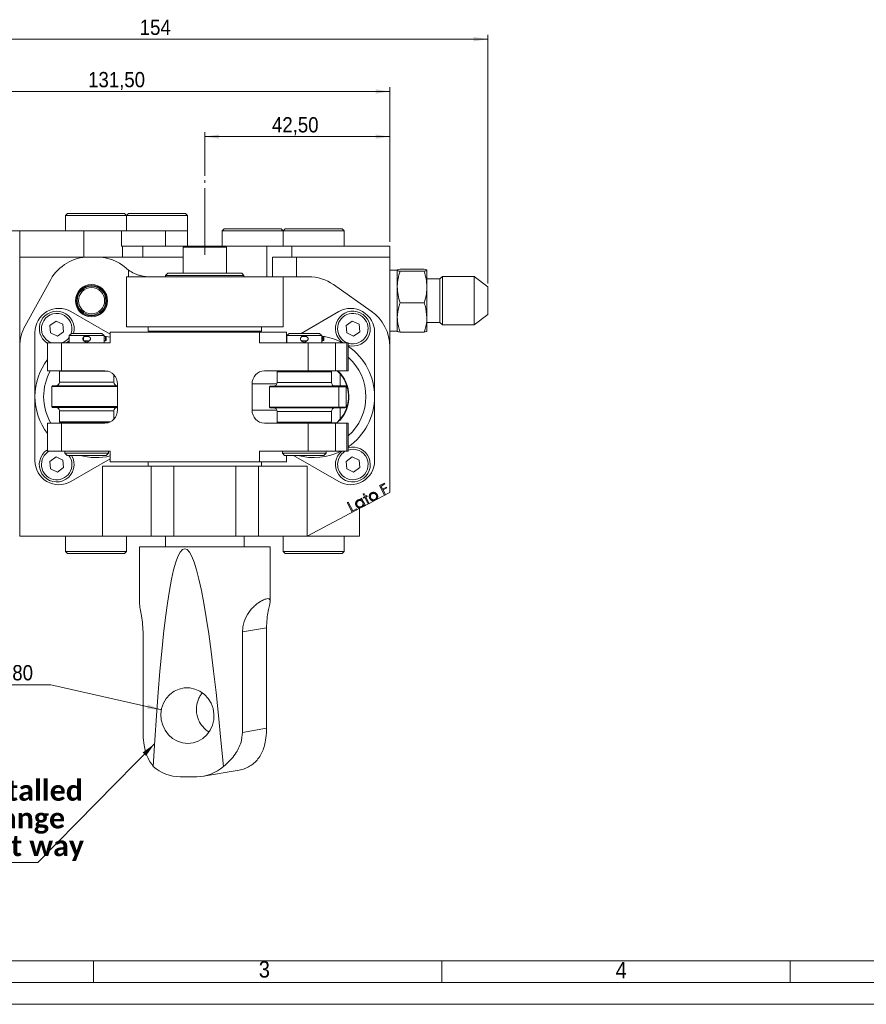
# Model space of a CAD drawing. Header units: millimetres. Extents: x 10 to 831, y 10 to 584.
# Tile 2 of 13: x 163 to 357, y 10 to 236. Entities that reach past the tile are written whole.
import ezdxf

# ---------------------------------------------------------------- set-up
doc = ezdxf.new("R2010")
doc.units = ezdxf.units.MM
doc.linetypes.add('SLD-Centro', pattern=[19.05, 15.24, -1.27, 1.27, -1.27])
doc.linetypes.add('SLD-Solido', pattern=[0])
doc.styles.add('SLDTEXTSTYLE0', font='GOTHIC.TTF', dxfattribs={"width": 0.913})
doc.styles.add('SLDTEXTSTYLE1', font='CALIBRIB.TTF')
doc.styles.get("Standard").update_dxf_attribs({"font": 'GOTHIC.TTF'})
doc.dimstyles.new('SLDDIMSTYLE1', dxfattribs={"dimtxt": 0.18, "dimasz": 3.302, "dimexe": 0, "dimexo": 0.0625, "dimgap": 0, "dimtad": 0, "dimtih": 1, "dimtoh": 1, "dimdec": 0, "dimrnd": 1e-09, "dimzin": 0, "dimdsep": 46, "dimtxsty": 'Standard', "dimsah": 1, "dimcen": 0.09, "dimadec": 0, "dimazin": 0, "dimtfac": 3.302, "dimtdec": 0, "dimtofl": 0, "dimtmove": 0, "dimatfit": 3, "dimfxl": 0, "dimfrac": 2, "dimtolj": 1, "dimtzin": 0, "dimarcsym": 0})
doc.dimstyles.new('SLDDIMSTYLE2', dxfattribs={"dimtxt": 3.5, "dimasz": 3.302, "dimexe": 0, "dimexo": 0.0625, "dimgap": 0.875, "dimtad": 1, "dimrnd": 1e-09, "dimzin": 12, "dimdsep": 46, "dimtxsty": 'SLDTEXTSTYLE0', "dimsah": 1, "dimcen": 0.09, "dimadec": 0, "dimazin": 3, "dimtfac": 1, "dimtofl": 0, "dimtmove": 0, "dimatfit": 3, "dimfxl": 0, "dimfrac": 2, "dimtolj": 1, "dimtzin": 12, "dimarcsym": 0})
doc.dimstyles.new('SLDDIMSTYLE5', dxfattribs={"dimtxt": 3.5, "dimasz": 3.302, "dimexe": 0, "dimexo": 0.0625, "dimgap": 0.875, "dimtad": 0, "dimtih": 1, "dimtoh": 1, "dimrnd": 1e-09, "dimzin": 12, "dimdsep": 46, "dimtxsty": 'SLDTEXTSTYLE0', "dimsah": 1, "dimcen": 0, "dimadec": 0, "dimazin": 3, "dimtfac": 1, "dimtofl": 0, "dimtmove": 0, "dimatfit": 3, "dimfxl": 0, "dimfrac": 2, "dimtolj": 1, "dimtzin": 12, "dimarcsym": 0})

# ---------------------------------------------------------------- blocks, each defined once
blk = doc.blocks.new('_D_8')
at = {"color": 7, "linetype": 'SLD-Solido', "lineweight": 0}
for p, q in [((205.57, 200.08), (205.57, 210.08)), ((205.57, 209.08), (248.07, 209.08)), ((248.07, 184.94), (248.07, 210.08))]:
    blk.add_line(p, q, dxfattribs=at)
for points in [[(205.57, 209.08), (208.87, 208.57), (208.87, 209.59)], [(248.07, 209.08), (244.77, 209.59), (244.77, 208.57)]]:
    blk.add_solid(points, dxfattribs=at)
at = {"color": 7, "linetype": 'SLD-Solido', "lineweight": 0, "insert": (221, 213.55), "char_height": 3.5, "attachment_point": 1, "style": 'SLDTEXTSTYLE0'}
blk.add_mtext('42,50', dxfattribs=at)
blk = doc.blocks.new('_D_9')
at = {"color": 7, "linetype": 'SLD-Solido', "lineweight": 0}
for p, q in [((116.57, 175.74), (116.57, 232.44)), ((270.57, 231.44), (116.57, 231.44)), ((270.57, 175.36), (270.57, 232.44))]:
    blk.add_line(p, q, dxfattribs=at)
for points in [[(116.57, 231.44), (119.87, 230.93), (119.87, 231.95)], [(270.57, 231.44), (267.27, 231.95), (267.27, 230.93)]]:
    blk.add_solid(points, dxfattribs=at)
at = {"color": 7, "linetype": 'SLD-Solido', "lineweight": 0, "insert": (190.63, 235.91), "char_height": 3.5, "attachment_point": 1, "style": 'SLDTEXTSTYLE0'}
blk.add_mtext('154', dxfattribs=at)
blk = doc.blocks.new('_D_10')
at = {"color": 7, "linetype": 'SLD-Solido', "lineweight": 0}
for p, q in [((116.57, 175.74), (116.57, 220.44)), ((248.07, 219.44), (116.57, 219.44)), ((248.07, 184.94), (248.07, 220.44))]:
    blk.add_line(p, q, dxfattribs=at)
for points in [[(116.57, 219.44), (119.87, 218.93), (119.87, 219.95)], [(248.07, 219.44), (244.77, 219.95), (244.77, 218.93)]]:
    blk.add_solid(points, dxfattribs=at)
at = {"color": 7, "linetype": 'SLD-Solido', "lineweight": 0, "insert": (178.78, 223.91), "char_height": 3.5, "attachment_point": 1, "style": 'SLDTEXTSTYLE0'}
blk.add_mtext('131,50', dxfattribs=at)
blk = doc.blocks.new('_D_11')
at = {"color": 7, "linetype": 'SLD-Solido', "lineweight": 0}
for p, q in [((170.25, 83.31), (148.57, 83.31)), ((195.6, 77.59), (170.25, 83.31))]:
    blk.add_line(p, q, dxfattribs=at)
blk.add_solid([(195.6, 77.59), (192.5, 78.81), (192.27, 77.82)], dxfattribs=at)
at = {"color": 7, "linetype": 'SLD-Solido', "lineweight": 0, "char_height": 3.5, "attachment_point": 1, "style": 'SLDTEXTSTYLE0'}
for s, insert in [('%%c', (150.16, 87.78)), ('12.80', (155.44, 87.83))]:
    blk.add_mtext(s, dxfattribs=dict(at, insert=insert))
blk = doc.blocks.new('SW_NOTE_14')
at = {"color": 0, "linetype": 'SLD-Solido', "lineweight": 0}
for p, q in [((-67.39, 0), (0, 0)), ((0, 0), (-67.39, 0)), ((-67.39, 0), (0, 0)), ((0, 0), (-67.39, 0)), ((-67.39, 0), (0, 0)), ((0, 0), (-67.39, 0))]:
    blk.add_line(p, q, dxfattribs=at)
at = {"color": 0, "linetype": 'Continuous', "lineweight": 0, "char_height": 4.7625, "attachment_point": 1, "style": 'SLDTEXTSTYLE1'}
for s, insert in [('Handle side.', (-67.33, 25.29)), ('The shaft can be installed', (-67.33, 18.94)), ('180° rotated, to arrange', (-67.33, 12.59)), ('the pump in the best way', (-67.33, 6.24))]:
    blk.add_mtext(s, dxfattribs=dict(at, insert=insert))

msp = doc.modelspace()

# ---------------------------------------------------------------- linework, layer by layer
at = {"color": 7, "linetype": 'SLD-Centro', "lineweight": 0}
msp.add_line((205.57039, 181.98858), (205.57039, 199.0795), dxfattribs=at)
at = {"color": 7, "linetype": 'SLD-Solido', "lineweight": 15}
for p, q in [((174.03706, 191.4393), (173.57039, 190.97264)), ((173.57039, 190.97264), (173.57039, 187.4393)), ((187.57039, 190.97264), (173.57039, 190.97264)), ((174.03706, 191.4393), (187.10372, 191.4393)), ((187.57039, 190.97264), (187.10372, 191.4393)), ((188.03706, 191.4393), (187.57039, 190.97264)), ((187.57039, 190.97264), (187.57039, 187.4393)), ((201.57039, 190.97264), (187.57039, 190.97264)), ((188.03706, 191.4393), (201.10372, 191.4393)), ((201.57039, 190.97264), (201.10372, 191.4393)), ((201.57039, 187.4393), (201.57039, 190.97264)), ((210.03706, 187.9393), (209.57039, 187.47264)), ((210.03706, 187.9393), (223.10372, 187.9393)), ((223.57039, 187.47264), (223.10372, 187.9393)), ((224.03706, 187.9393), (223.57039, 187.47264)), ((224.03706, 187.9393), (237.10372, 187.9393)), ((237.57039, 187.47264), (237.10372, 187.9393)), ((163.07039, 187.4393), (157.07039, 187.4393)), ((177.79293, 187.4393), (163.07039, 187.4393)), ((163.07039, 181.4393), (163.07039, 187.4393)), ((177.79293, 181.4393), (177.79293, 187.4393)), ((186.45319, 187.4393), (177.79293, 187.4393)), ((186.45319, 183.9393), (186.45319, 187.4393)), ((196.57039, 187.4393), (186.45319, 187.4393)), ((196.57039, 183.9393), (196.57039, 187.4393)), ((201.57039, 187.4393), (196.57039, 187.4393)), ((201.57039, 183.9393), (201.57039, 187.4393)), ((209.57039, 187.47264), (209.57039, 183.9393)), ((223.57039, 187.47264), (209.57039, 187.47264)), ((223.57039, 183.9393), (223.57039, 187.47264)), ((237.57039, 187.47264), (223.57039, 187.47264)), ((237.57039, 183.9393), (237.57039, 187.47264)), ((186.45319, 183.9393), (186.68166, 183.9393)), ((186.68166, 181.4393), (186.68166, 183.9393)), ((186.68166, 183.9393), (191.34421, 183.9393)), ((191.34421, 181.4393), (191.34421, 183.9393)), ((191.34421, 183.9393), (201.34421, 183.9393)), ((200.57039, 183.7393), (200.57039, 177.7393)), ((200.57039, 183.7393), (203.85237, 183.7393)), ((201.34421, 183.9393), (209.79657, 183.9393)), ((203.85237, 183.7393), (210.57039, 183.7393)), ((209.79657, 183.9393), (219.79657, 183.9393)), ((210.57039, 177.7393), (210.57039, 183.7393)), ((219.79657, 176.9393), (219.79657, 183.9393)), ((219.79657, 183.9393), (225.57039, 183.9393)), ((225.57039, 181.4393), (225.57039, 183.9393)), ((225.57039, 183.9393), (248.07039, 183.9393)), ((248.07039, 183.9393), (248.07039, 181.4393)), ((163.07039, 181.4393), (163.07039, 160.84804)), ((178.95442, 181.4393), (163.07039, 181.4393)), ((180.85826, 181.4393), (178.95442, 181.4393)), ((200.57039, 181.4393), (180.85826, 181.4393)), ((221.1008, 176.9393), (221.1008, 181.4393)), ((221.1008, 181.4393), (226.63122, 181.4393)), ((226.63122, 181.4393), (226.63122, 176.9393)), ((248.07039, 181.4393), (226.63122, 181.4393)), ((248.07039, 160.84804), (248.07039, 181.4393)), ((250.39561, 178.65911), (255.94518, 178.65911)), ((164.32882, 165.70447), (170.21285, 176.29573)), ((187.57039, 176.9393), (187.57039, 165.4393)), ((187.57039, 176.9393), (223.57039, 176.9393)), ((197.07039, 177.7393), (196.57039, 177.2393)), ((196.57039, 177.2393), (196.57039, 176.9393)), ((202.81062, 177.2393), (196.57039, 177.2393)), ((197.07039, 177.7393), (202.96394, 177.7393)), ((214.57039, 177.2393), (202.81062, 177.2393)), ((202.96394, 177.7393), (214.07039, 177.7393)), ((214.57039, 177.2393), (214.07039, 177.7393)), ((214.57039, 176.9393), (214.57039, 177.2393)), ((223.57039, 165.4393), (223.57039, 176.9393)), ((223.57039, 176.9393), (229.37117, 176.9393)), ((249.77039, 178.4393), (248.07039, 178.4393)), ((249.77039, 174.58665), (249.77039, 178.42783)), ((250.39561, 178.19655), (255.94518, 178.19655)), ((256.57039, 178.42783), (256.57039, 174.58665)), ((259.57039, 176.43993), (256.57039, 176.43993)), ((260.12602, 176.99555), (259.57039, 176.43993)), ((259.57039, 176.43993), (259.57039, 175.61979)), ((267.39345, 176.99555), (260.12602, 176.99555)), ((260.12602, 176.99555), (260.12602, 176.08429)), ((270.57039, 174.60155), (267.39345, 176.99555)), ((267.39345, 176.08429), (267.39345, 176.99555)), ((235.10693, 175.13082), (243.80616, 169.03956)), ((249.77039, 167.59812), (249.77039, 174.58665)), ((256.57039, 174.58665), (256.57039, 167.59812)), ((259.57039, 175.61979), (259.57039, 166.43868)), ((260.12602, 176.08429), (260.12602, 165.88305)), ((267.39345, 165.88305), (267.39345, 176.08429)), ((270.57039, 174.60155), (270.57039, 174.08292)), ((270.57039, 174.08292), (270.57039, 168.27705)), ((250.39561, 170.97674), (255.94518, 170.97674)), ((183.83792, 163.71989), (174.82262, 168.92488)), ((236.31816, 168.92488), (227.6829, 163.9393)), ((249.77039, 164.4393), (249.77039, 167.59812)), ((256.57039, 167.59812), (256.57039, 164.45078)), ((267.39345, 165.88305), (270.57039, 168.27705)), ((171.4121, 166.75236), (169.99882, 165.75105)), ((169.99882, 165.75105), (170.15933, 164.02645)), ((172.9859, 166.02907), (171.4121, 166.75236)), ((173.14642, 164.30447), (172.9859, 166.02907)), ((223.57039, 165.4393), (187.57039, 165.4393)), ((192.57039, 165.4393), (192.57039, 164.4393)), ((218.57039, 164.4393), (218.57039, 165.4393)), ((239.40765, 166.75236), (237.99436, 165.75105)), ((237.99436, 165.75105), (238.15488, 164.02645)), ((240.98145, 166.02907), (239.40765, 166.75236)), ((241.14197, 164.30447), (240.98145, 166.02907)), ((256.57039, 166.43868), (259.57039, 166.43868)), ((259.57039, 166.43868), (260.12602, 165.88305)), ((260.12602, 165.88305), (267.39345, 165.88305)), ((163.38839, 163.48883), (163.51971, 163.46726)), ((166.57262, 164.16174), (166.57262, 149.4393)), ((170.15933, 164.02645), (171.73313, 163.30316)), ((171.73313, 163.30316), (173.14642, 164.30447)), ((174.93849, 163.9393), (174.43849, 163.4393)), ((174.43849, 163.4393), (174.43849, 161.7393)), ((174.43849, 163.4393), (178.43849, 163.4393)), ((174.93849, 163.9393), (178.43849, 163.9393)), ((178.88849, 163.1868), (177.98849, 163.1868)), ((178.07149, 163.1868), (178.9635, 163.31951)), ((178.43849, 163.9393), (181.93849, 163.9393)), ((178.43849, 163.4393), (182.43849, 163.4393)), ((182.43849, 163.4393), (181.93849, 163.9393)), ((182.43849, 161.7393), (182.43849, 163.4393)), ((182.43849, 163.1868), (182.73849, 163.1868)), ((182.73849, 162.19181), (182.73849, 163.1868)), ((182.73849, 163.1868), (182.93849, 163.07057)), ((182.93849, 163.07057), (182.93849, 162.30804)), ((183.83792, 164.2393), (183.83792, 161.7393)), ((183.83792, 164.2393), (218.10362, 164.2393)), ((218.57039, 164.4393), (192.57039, 164.4393)), ((196.57039, 164.4393), (196.57039, 164.2393)), ((214.57039, 164.2393), (214.57039, 164.4393)), ((218.10362, 164.2393), (218.10362, 161.7393)), ((218.10362, 164.2393), (224.29389, 164.2393)), ((224.29389, 164.2393), (224.29389, 161.7393)), ((224.90931, 163.9393), (224.40931, 163.4393)), ((224.40931, 163.4393), (224.40931, 161.7393)), ((224.40931, 163.4393), (228.40931, 163.4393)), ((224.90931, 163.9393), (228.40931, 163.9393)), ((228.85931, 163.1868), (227.95931, 163.1868)), ((228.40931, 163.9393), (231.90931, 163.9393)), ((228.40931, 163.4393), (232.40931, 163.4393)), ((232.40931, 163.4393), (231.90931, 163.9393)), ((232.40931, 161.7393), (232.40931, 163.4393)), ((232.40931, 163.1868), (232.70931, 163.1868)), ((232.70931, 162.19181), (232.70931, 163.1868)), ((232.70931, 163.1868), (232.90931, 163.07057)), ((232.90931, 163.07057), (232.90931, 162.30804)), ((238.15488, 164.02645), (239.72868, 163.30316)), ((239.72868, 163.30316), (241.14197, 164.30447)), ((244.56816, 149.4393), (244.56816, 164.16174)), ((248.07039, 164.4393), (249.77039, 164.4393)), ((250.39561, 164.21949), (255.94518, 164.21949)), ((163.07039, 117.4393), (163.07039, 160.84804)), ((169.42805, 155.3393), (169.42805, 161.7393)), ((169.42805, 161.7393), (172.65397, 161.7393)), ((172.65397, 161.7393), (172.65397, 155.3393)), ((183.83792, 161.7393), (172.65397, 161.7393)), ((177.98849, 162.19181), (177.88346, 162.19181)), ((178.88849, 162.19181), (177.98849, 162.19181)), ((182.43849, 162.19181), (182.73849, 162.19181)), ((182.93849, 162.30804), (182.73849, 162.19181)), ((229.28757, 161.7393), (218.10362, 161.7393)), ((224.40931, 162.0493), (224.29389, 161.98266)), ((228.85931, 162.19181), (227.95931, 162.19181)), ((229.28757, 155.3393), (229.28757, 161.7393)), ((229.28757, 161.7393), (235.5799, 161.7393)), ((232.40931, 162.19181), (232.70931, 162.19181)), ((232.90931, 162.30804), (232.70931, 162.19181)), ((235.5799, 161.7393), (235.5799, 155.3393)), ((238.18635, 161.7393), (235.5799, 161.7393)), ((238.18635, 155.3393), (238.18635, 161.7393)), ((238.4754, 161.7393), (238.18635, 161.7393)), ((238.4754, 155.3393), (238.4754, 161.7393)), ((248.07039, 160.84804), (248.07039, 127.4393)), ((172.65397, 155.3393), (169.42805, 155.3393)), ((172.28849, 155.3393), (172.18849, 155.2393)), ((172.18849, 155.2393), (172.18849, 152.7393)), ((183.37925, 155.2393), (172.18849, 155.2393)), ((182.64814, 155.3393), (172.65397, 155.3393)), ((184.68849, 152.7393), (184.68849, 154.43809)), ((229.28757, 155.3393), (219.29341, 155.3393)), ((222.35931, 155.3393), (222.15931, 155.1393)), ((222.15931, 155.1393), (222.15931, 152.6393)), ((234.65931, 155.1393), (222.15931, 155.1393)), ((235.5799, 155.3393), (229.28757, 155.3393)), ((234.65931, 155.1393), (234.45931, 155.3393)), ((234.65931, 152.6393), (234.65931, 155.1393)), ((235.5799, 155.3393), (238.18635, 155.3393)), ((235.94845, 155.34946), (236.63034, 154.65946)), ((236.63034, 151.9393), (236.63034, 154.65946)), ((238.18635, 155.3393), (238.4754, 155.3393)), ((170.63849, 151.9393), (170.43849, 151.7393)), ((170.43849, 151.7393), (170.43849, 147.1393)), ((185.50361, 151.7393), (170.43849, 151.7393)), ((170.63849, 151.9393), (185.48849, 151.9393)), ((185.50361, 146.3393), (185.50361, 152.3393)), ((216.43793, 152.3393), (216.43793, 146.3393)), ((220.60931, 151.8393), (220.40931, 151.6393)), ((220.40931, 151.6393), (220.40931, 147.0393)), ((236.33569, 151.6393), (220.40931, 151.6393)), ((220.60931, 151.8393), (236.13753, 151.8393)), ((236.63034, 151.9393), (235.07201, 151.9393)), ((236.33569, 151.6393), (236.13753, 151.8393)), ((236.13753, 151.8393), (237.80099, 151.8393)), ((236.33569, 151.6393), (236.33569, 147.0393)), ((237.99915, 151.6393), (236.33569, 151.6393)), ((238.16751, 151.9393), (236.63034, 151.9393)), ((237.80099, 151.8393), (237.99915, 151.6393)), ((237.80099, 151.8393), (237.86816, 151.8393)), ((238.06816, 151.6393), (237.86816, 151.8393)), ((237.99915, 151.6393), (237.99915, 147.0393)), ((238.06816, 151.6393), (237.99915, 151.6393)), ((238.06816, 147.0393), (238.06816, 151.6393)), ((166.57262, 149.4393), (166.57262, 134.71687)), ((244.56816, 134.71687), (244.56816, 149.4393)), ((170.43849, 147.1393), (170.63849, 146.9393)), ((170.43849, 147.1393), (185.50361, 147.1393)), ((185.48849, 146.9393), (170.63849, 146.9393)), ((220.40931, 147.0393), (220.60931, 146.8393)), ((220.40931, 147.0393), (236.33569, 147.0393)), ((236.13753, 146.8393), (236.33569, 147.0393)), ((236.33569, 147.0393), (237.99915, 147.0393)), ((237.84653, 146.9393), (238.16751, 146.9393)), ((237.96816, 146.9393), (238.06816, 147.0393)), ((237.99915, 147.0393), (238.06816, 147.0393)), ((172.18849, 146.1393), (172.18849, 143.6393)), ((184.68849, 144.24052), (184.68849, 146.1393)), ((236.13753, 146.8393), (220.60931, 146.8393)), ((222.15931, 146.0393), (222.15931, 143.5393)), ((234.65931, 143.5393), (234.65931, 146.0393)), ((237.71432, 146.8393), (236.13753, 146.8393)), ((169.42805, 136.9393), (169.42805, 143.3393)), ((169.42805, 143.3393), (172.65397, 143.3393)), ((172.18849, 143.6393), (172.38849, 143.4393)), ((172.18849, 143.6393), (183.89281, 143.6393)), ((183.37925, 143.4393), (172.38849, 143.4393)), ((172.65397, 143.3393), (172.65397, 136.9393)), ((172.65397, 143.3393), (182.64814, 143.3393)), ((174.43849, 143.4393), (174.43849, 143.3393)), ((182.43849, 143.3393), (182.43849, 143.4393)), ((219.29341, 143.3393), (229.28757, 143.3393)), ((222.15931, 143.5393), (222.35931, 143.3393)), ((222.15931, 143.5393), (234.65931, 143.5393)), ((229.28757, 136.9393), (229.28757, 143.3393)), ((229.28757, 143.3393), (235.5799, 143.3393)), ((234.45931, 143.3393), (234.65931, 143.5393)), ((235.85967, 143.4393), (234.55931, 143.4393)), ((235.5799, 143.3393), (235.5799, 136.9393)), ((238.18635, 143.3393), (235.5799, 143.3393)), ((236.63034, 144.21915), (235.85967, 143.4393)), ((238.18635, 136.9393), (238.18635, 143.3393)), ((238.4754, 143.3393), (238.18635, 143.3393)), ((238.4754, 136.9393), (238.4754, 143.3393)), ((172.65397, 136.9393), (169.42805, 136.9393)), ((171.4121, 135.57544), (169.99882, 134.57413)), ((172.9859, 134.85216), (171.4121, 135.57544)), ((183.83792, 136.9393), (172.65397, 136.9393)), ((173.43849, 136.81202), (173.21926, 136.9393)), ((173.43849, 136.9393), (173.43849, 136.4393)), ((173.43849, 136.4393), (173.93849, 135.9393)), ((173.43849, 136.4393), (178.43849, 136.4393)), ((173.93849, 135.9393), (178.43849, 135.9393)), ((178.43849, 136.4393), (183.43849, 136.4393)), ((178.43849, 135.9393), (182.93849, 135.9393)), ((182.93849, 135.9393), (183.43849, 136.4393)), ((183.43849, 136.4393), (183.43849, 136.9393)), ((183.83792, 134.4393), (183.83792, 136.9393)), ((218.10362, 134.4393), (218.10362, 136.9393)), ((229.28757, 136.9393), (218.10362, 136.9393)), ((223.40931, 136.9393), (223.40931, 136.4393)), ((223.40931, 136.4393), (223.90931, 135.9393)), ((223.40931, 136.4393), (228.40931, 136.4393)), ((223.90931, 135.9393), (228.40931, 135.9393)), ((224.29389, 134.4393), (224.29389, 135.9393)), ((225.95085, 135.9393), (236.31816, 129.95373)), ((228.40931, 136.4393), (233.40931, 136.4393)), ((228.40931, 135.9393), (232.90931, 135.9393)), ((235.5799, 136.9393), (229.28757, 136.9393)), ((232.90931, 135.9393), (233.40931, 136.4393)), ((233.40931, 136.4393), (233.40931, 136.9393)), ((238.18635, 136.9393), (235.5799, 136.9393)), ((239.40765, 135.57544), (237.99436, 134.57413)), ((238.4754, 136.9393), (238.18635, 136.9393)), ((240.98145, 134.85216), (239.40765, 135.57544)), ((169.99882, 134.57413), (170.15933, 132.84954)), ((173.14642, 133.12756), (172.9859, 134.85216)), ((174.82262, 129.95373), (183.83792, 135.15872)), ((182.07039, 133.4393), (182.07039, 117.4393)), ((193.25203, 133.4393), (182.07039, 133.4393)), ((218.10362, 134.4393), (183.83792, 134.4393)), ((192.57039, 134.4393), (192.57039, 133.4393)), ((193.25203, 133.4393), (193.25203, 117.4393)), ((198.43367, 133.4393), (193.25203, 133.4393)), ((198.43367, 133.4393), (198.43367, 117.4393)), ((212.70711, 133.4393), (198.43367, 133.4393)), ((212.70711, 133.4393), (212.70711, 117.4393)), ((217.88875, 133.4393), (212.70711, 133.4393)), ((217.88875, 133.4393), (217.88875, 117.4393)), ((229.07039, 133.4393), (217.88875, 133.4393)), ((224.29389, 134.4393), (218.10362, 134.4393)), ((218.57039, 133.4393), (218.57039, 134.4393)), ((229.07039, 117.4393), (229.07039, 133.4393)), ((237.99436, 134.57413), (238.15488, 132.84954)), ((241.14197, 133.12756), (240.98145, 134.85216)), ((170.15933, 132.84954), (171.73313, 132.12625)), ((171.73313, 132.12625), (173.14642, 133.12756)), ((238.15488, 132.84954), (239.72868, 132.12625)), ((239.72868, 132.12625), (241.14197, 133.12756)), ((245.69909, 129.01482), (246.80636, 129.59876)), ((246.86446, 126.80479), (245.69909, 129.01482)), ((246.92105, 129.38091), (246.03313, 128.91266)), ((246.03313, 128.91266), (246.39771, 128.22155)), ((246.80636, 129.59876), (246.92105, 129.38091)), ((241.91724, 127.06497), (242.12908, 127.17665)), ((242.23725, 126.458), (241.91724, 127.06497)), ((242.12908, 127.17665), (242.44909, 126.56967)), ((242.44909, 126.56967), (242.78263, 126.74546)), ((242.87778, 126.56517), (242.54425, 126.38939)), ((242.78263, 126.74546), (242.87778, 126.56517)), ((248.07039, 127.4393), (245.01763, 125.83259)), ((246.39771, 128.22155), (247.28563, 128.6898)), ((247.40031, 128.47195), (246.51239, 128.00371)), ((246.51239, 128.00371), (247.08381, 126.92047)), ((247.08381, 126.92047), (246.86446, 126.80479)), ((247.28563, 128.6898), (247.40031, 128.47195)), ((238.26805, 125.10375), (238.4904, 125.22093)), ((239.43341, 122.89371), (238.26805, 125.10375)), ((238.4904, 125.22093), (239.54309, 123.22424)), ((241.37639, 126.00589), (241.58372, 126.11556)), ((241.53464, 125.7054), (241.37639, 126.00589)), ((241.58372, 126.11556), (242.4456, 124.48095)), ((244.45903, 125.53859), (241.84333, 124.16191)), ((241.9503, 126.30675), (242.23725, 126.458)), ((242.04545, 126.12647), (241.9503, 126.30675)), ((242.33241, 126.27771), (242.04545, 126.12647)), ((242.23827, 124.37127), (242.09003, 124.65222)), ((242.4456, 124.48095), (242.23827, 124.37127)), ((243.09913, 124.82338), (242.33241, 126.27771)), ((242.54425, 126.38939), (243.31097, 124.93506)), ((243.31097, 124.93506), (243.09913, 124.82338)), ((244.45903, 125.53859), (245.01763, 125.83259)), ((241.31753, 123.88517), (229.07039, 117.4393)), ((240.50463, 123.45862), (239.43341, 122.89371)), ((239.54309, 123.22424), (240.39195, 123.67196)), ((240.39195, 123.67196), (240.50463, 123.45862)), ((241.07039, 117.4393), (241.07039, 123.75509)), ((241.31753, 123.88517), (241.84333, 124.16191)), ((182.07039, 117.4393), (163.07039, 117.4393)), ((173.57039, 117.4393), (173.57039, 113.90597)), ((193.25203, 117.4393), (182.07039, 117.4393)), ((187.57039, 113.90597), (187.57039, 117.4393)), ((198.43367, 117.4393), (193.25203, 117.4393)), ((196.52039, 117.4393), (196.52039, 114.9255)), ((212.70711, 117.4393), (198.43367, 117.4393)), ((217.88875, 117.4393), (212.70711, 117.4393)), ((214.62039, 114.9255), (214.62039, 117.4393)), ((229.07039, 117.4393), (217.88875, 117.4393)), ((223.57039, 117.4393), (223.57039, 113.90597)), ((241.07039, 117.4393), (229.07039, 117.4393)), ((237.57039, 113.90597), (237.57039, 117.4393)), ((173.57039, 113.90597), (174.03706, 113.4393)), ((173.57039, 113.90597), (187.57039, 113.90597)), ((187.10372, 113.4393), (174.03706, 113.4393)), ((187.10372, 113.4393), (187.57039, 113.90597)), ((190.57039, 114.9255), (190.57039, 101.95795)), ((190.57039, 114.9255), (220.57039, 114.9255)), ((220.57039, 102.48857), (220.57039, 114.9255)), ((223.57039, 113.90597), (224.03706, 113.4393)), ((223.57039, 113.90597), (233.59222, 113.90597)), ((233.39076, 113.4393), (224.03706, 113.4393)), ((237.10372, 113.4393), (233.39076, 113.4393)), ((233.59222, 113.90597), (237.57039, 113.90597)), ((237.10372, 113.4393), (237.57039, 113.90597)), ((191.38872, 72.39619), (191.38872, 95.42776)), ((214.23252, 95.42776), (219.75206, 96.3711)), ((214.23252, 95.42776), (214.23252, 72.39619)), ((219.75206, 73.33953), (219.75206, 96.3711)), ((214.23252, 72.39619), (219.75206, 73.33953)), ((205.23942, 62.34095), (213.46442, 63.74667)), ((203.71524, 62.21172), (199.90794, 62.21172)), ((20, 20), (821, 20))]:
    msp.add_line(p, q, dxfattribs=at)
at = {"color": 8, "linetype": 'SLD-Solido', "lineweight": 15}
for p, q in [((201.34421, 183.7393), (201.34421, 183.9393)), ((209.79657, 183.7393), (209.79657, 183.9393)), ((188.07039, 176.9393), (188.07039, 178.46098)), ((182.43849, 163.31441), (183.83792, 163.05319)), ((173.88606, 161.7393), (174.43849, 162.02392)), ((224.29389, 161.95463), (224.40931, 162.01184)), ((172.18849, 152.7393), (184.68849, 152.7393)), ((222.10093, 152.3393), (216.43793, 152.3393)), ((222.15931, 152.6393), (234.65931, 152.6393)), ((238.31413, 151.4393), (238.06816, 151.4393)), ((237.99915, 147.0393), (237.90007, 146.9393)), ((238.06816, 147.4393), (238.31413, 147.4393)), ((184.68849, 146.1393), (172.18849, 146.1393)), ((222.10093, 146.3393), (216.43793, 146.3393)), ((234.65931, 146.0393), (222.15931, 146.0393)), ((236.63034, 144.21915), (236.63034, 146.8393))]:
    msp.add_line(p, q, dxfattribs=at)
at = {"color": 7, "linetype": 'SLD-Solido', "lineweight": 0}
for p, q in [((180, 15), (180, 20)), ((260, 15), (260, 20)), ((340, 15), (340, 20)), ((15, 15), (826, 15)), ((10, 10), (831, 10))]:
    msp.add_line(p, q, dxfattribs=at)
at = {"color": 8, "linetype": 'SLD-Solido', "lineweight": 15, "flags": 128}
for points in [[(177.78929, 163.15984), (178.74525, 163.31953), (178.94171, 163.34398)], [(227.75908, 163.15459), (228.7408, 163.31953), (228.91522, 163.34138)]]:
    msp.add_lwpolyline(points, dxfattribs=at)
at = {"color": 7, "linetype": 'SLD-Solido', "lineweight": 15, "flags": 128}
for points in [[(173.84991, 161.7393), (174.40105, 162.19933), (174.43849, 162.23728)], [(235.85967, 143.4393), (235.75611, 143.34954), (235.74407, 143.3393)], [(201.68879, 69.85332), (202.91293, 69.98414), (204.08275, 70.37127), (205.15036, 70.99886), (206.07205, 71.8412), (206.81008, 72.86381), (207.33424, 74.02484), (207.62306, 75.27674), (207.66474, 76.56826), (207.45755, 77.84652), (207.00998, 79.0592), (206.34036, 80.15665), (205.4761, 81.09394), (204.45258, 81.83269), (203.3117, 82.34267), (202.10018, 82.60298), (200.86761, 82.60298), (199.66445, 82.34267), (198.53997, 81.83269), (197.54019, 81.09394), (196.70605, 80.15665), (196.07171, 79.0592), (195.66312, 77.84652), (195.49701, 76.56826), (195.5802, 75.27674), (195.90926, 74.02484), (196.47074, 72.86381), (197.24163, 71.8412), (198.19039, 70.99886), (199.27817, 70.37127), (200.46044, 69.98414), (201.68879, 69.85332)]]:
    msp.add_lwpolyline(points, dxfattribs=at)
at = {"color": 7, "linetype": 'SLD-Solido', "lineweight": 15}
for radius in [3.7, 3.5, 3.3, 3]:
    msp.add_circle((179.57039, 171.4393), radius, dxfattribs=at)
for centre, radius, start, end in [((178.95442, 171.4393), 10, 90, 150.9453959), ((180.85826, 171.4393), 10, 48.5903779, 90), ((192.76414, 184.9393), 8, 228.5903779, 234.0755192), ((229.37117, 166.9393), 10, 55, 90), ((172.07262, 164.16174), 5.5, 60, 180), ((239.06816, 164.16174), 5.5, 0, 120), ((171.57262, 165.02776), 4, 344.2098801, 237.5786664), ((171.57262, 165.02776), 3.5, 340.8536773, 249.9776644), ((239.56816, 165.02776), 4, 254.1458074, 235.2970085), ((239.56816, 165.02776), 3.5, 335.317473, 249.9776644), ((238.07039, 160.84804), 10, 0, 55), ((173.07039, 160.84804), 10, 150.9453959, 180), ((171.57262, 165.02776), 3.5, 290.0223356, 324.9669336), ((178.03849, 162.6893), 0.5, 95.7391705, 264.2608295), ((178.83849, 162.6893), 0.5, 275.7391705, 84.2608295), ((228.00931, 162.6893), 0.5, 95.7391705, 264.2608295), ((228.80931, 162.6893), 0.5, 275.7391705, 84.2608295), ((239.56816, 165.02776), 3.5, 251.8070875, 335.317473), ((230.56816, 149.4393), 12, 311.2188215, 48.4016229), ((180.57262, 149.4393), 12, 150, 210.5528775), ((182.57405, 152.40983), 2.93042, 358.6210203, 88.5512114), ((219.3675, 152.40983), 2.93042, 91.4487886, 181.3789797), ((230.56816, 149.4393), 8.1, 316.7807127, 46.7520146), ((230.56816, 149.4393), 8, 18.2099569, 40.7318059), ((171.38849, 152.7393), 0.8, 270, 0), ((185.48849, 152.7393), 0.8, 180, 270), ((221.35931, 152.6393), 0.8, 270, 0), ((235.45931, 152.6393), 0.8, 180, 270), ((230.56816, 149.4393), 8, 345.5224878, 14.4775122), ((171.38849, 146.1393), 0.8, 0, 90), ((185.48849, 146.1393), 0.8, 90, 180), ((230.56816, 149.4393), 8, 319.2681941, 341.7900431), ((182.57405, 146.26878), 2.93042, 271.4487886, 1.3789797), ((219.3675, 146.26878), 2.93042, 178.6210203, 268.5512114), ((221.35931, 146.0393), 0.8, 0, 90), ((235.45931, 146.0393), 0.8, 90, 180), ((239.56816, 133.85085), 4, 129.4558658, 105.8541926), ((171.57262, 133.85085), 4, 122.4213336, 31.4741829), ((171.57262, 133.85085), 3.5, 118.0647642, 36.6340646), ((239.56816, 133.85085), 3.5, 118.0647642, 215.317473), ((239.56816, 133.85085), 3.5, 215.317473, 108.1929125), ((172.07262, 134.71687), 5.5, 180, 300), ((239.06816, 134.71687), 5.5, 240, 0), ((199.95473, 71.61385), 9.40224, 228.4201752, 269.7148457), ((203.70112, 71.33014), 9.11842, 270.0886992, 312.2514805)]:
    msp.add_arc(centre, radius, start, end, dxfattribs=at)
at = {"color": 8, "linetype": 'SLD-Solido', "lineweight": 15}
for centre, start, end in [((230.56816, 149.4393), 61.470513, 82.4431037), ((230.56816, 149.4393), 0, 55.6114021), ((180.57262, 149.4393), 142.7536277, 180), ((180.57262, 149.4393), 180, 217.2463723), ((230.56816, 149.4393), 304.3885979, 0), ((180.57262, 149.4393), 254.6411144, 283.4876495), ((230.56816, 149.4393), 254.6411144, 296.7655006)]:
    msp.add_arc(centre, 14, start, end, dxfattribs=at)
at = {"color": 7, "linetype": 'SLD-Solido', "lineweight": 15}
msp.add_ellipse((205.57039, -171.68434), major_axis=(-4.61109, 286.21696), ratio=0.049870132, start_param=5.682628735, end_param=6.882135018, dxfattribs=at)
for points, knots in [([(250.39561, 178.65911), (250.22086, 178.62155), (249.86816, 178.54574), (249.80318, 178.46737), (249.77039, 178.42783)], [0, 0, 0, 0, 0.495457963, 1, 1, 1, 1]), ([(256.57039, 178.42783), (256.56964, 178.43331), (256.56399, 178.47483), (256.42745, 178.5531), (256.10691, 178.62356), (255.94518, 178.65911)], [0, 0, 0, 0, 0.070080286, 0.530779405, 1, 1, 1, 1]), ([(192.76414, 176.9393), (192.57856, 176.9393), (192.31819, 176.94468), (191.64952, 177.01021), (191.25828, 177.06924), (190.59874, 177.2346), (190.37119, 177.30168), (189.91032, 177.46166), (189.67594, 177.5548), (188.96471, 177.87983), (188.50618, 178.14524), (188.07039, 178.46098)], [0, 0, 0, 0, 0.25, 0.25, 0.5, 0.5, 0.625, 0.625, 0.75, 0.75, 1, 1, 1, 1]), ([(249.77039, 178.42783), (249.77114, 178.42235), (249.77679, 178.38084), (249.91334, 178.30256), (250.23387, 178.2321), (250.39561, 178.19655)], [0, 0, 0, 0, 0.070080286, 0.530779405, 1, 1, 1, 1]), ([(249.77039, 174.58665), (249.77114, 174.6722), (249.77679, 175.32018), (249.91334, 176.54192), (250.23387, 177.64165), (250.39561, 178.19655)], [0, 0, 0, 0, 0.070080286, 0.530779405, 1, 1, 1, 1]), ([(255.94518, 178.19655), (256.11992, 178.23411), (256.47262, 178.30992), (256.5376, 178.38829), (256.57039, 178.42783)], [0, 0, 0, 0, 0.495457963, 1, 1, 1, 1]), ([(255.94518, 178.19655), (256.11992, 177.61029), (256.47262, 176.42701), (256.5376, 175.2038), (256.57039, 174.58665)], [0, 0, 0, 0, 0.495457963, 1, 1, 1, 1]), ([(250.39561, 170.97674), (250.22086, 171.56301), (249.86816, 172.74628), (249.80318, 173.96949), (249.77039, 174.58665)], [0, 0, 0, 0, 0.495457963, 1, 1, 1, 1]), ([(256.57039, 174.58665), (256.56964, 174.50109), (256.56399, 173.85311), (256.42745, 172.63137), (256.10691, 171.53164), (255.94518, 170.97674)], [0, 0, 0, 0, 0.070080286, 0.530779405, 1, 1, 1, 1]), ([(249.77039, 167.59812), (249.85209, 168.5178), (249.95369, 169.66156), (250.32321, 170.76129), (250.39561, 170.97674)], [0, 0, 0, 0, 0.804091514, 1, 1, 1, 1]), ([(255.94518, 170.97674), (256.01757, 170.76129), (256.38709, 169.66156), (256.48869, 168.5178), (256.57039, 167.59812)], [0, 0, 0, 0, 0.195908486, 1, 1, 1, 1]), ([(250.39561, 164.21949), (250.13673, 165.08889), (249.80483, 166.20353), (249.7766, 167.34662), (249.77039, 167.59812)], [0, 0, 0, 0, 0.779983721, 1, 1, 1, 1]), ([(256.57039, 167.59812), (256.56418, 167.34662), (256.53595, 166.20353), (256.20405, 165.08889), (255.94518, 164.21949)], [0, 0, 0, 0, 0.220016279, 1, 1, 1, 1]), ([(178.43849, 163.4393), (178.35497, 163.43116), (178.18796, 163.41487), (177.96515, 163.28809), (177.79381, 163.10025), (177.69418, 162.86343), (177.67872, 162.60819), (177.74735, 162.36396), (177.89165, 162.15557), (178.09818, 162.00477), (178.34352, 161.93107), (178.60001, 161.94148), (178.82953, 162.03893), (178.97782, 162.14296), (179.02199, 162.22139), (179.02528, 162.22723)], [0, 0, 0, 0, 0.0823942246, 0.164754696, 0.2479962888, 0.3318839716, 0.4147929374, 0.4966197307, 0.5789487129, 0.6625710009, 0.7462835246, 0.8287581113, 0.9106010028, 0.9933461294, 1, 1, 1, 1]), ([(179.0368, 163.14152), (179.03679, 163.14155), (178.99801, 163.21574), (178.85619, 163.32147), (178.64837, 163.42456), (178.50082, 163.43493), (178.43849, 163.4393)], [0, 0, 0, 0, 0.000139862, 0.364248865, 0.731452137, 1, 1, 1, 1]), ([(228.40931, 163.4393), (228.32626, 163.43077), (228.16019, 163.41371), (227.95546, 163.30599), (227.86753, 163.19732), (227.8319, 163.15328)], [0, 0, 0, 0, 0.3730441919, 0.7459355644, 1, 1, 1, 1]), ([(229.00762, 163.14152), (229.00761, 163.14155), (228.96883, 163.21574), (228.82702, 163.32147), (228.61919, 163.42456), (228.47164, 163.43493), (228.40931, 163.4393)], [0, 0, 0, 0, 0.000139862, 0.364248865, 0.731452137, 1, 1, 1, 1]), ([(249.77039, 164.45078), (249.77114, 164.44529), (249.77679, 164.40378), (249.91334, 164.3255), (250.23387, 164.25505), (250.39561, 164.21949)], [0, 0, 0, 0, 0.070080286, 0.530779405, 1, 1, 1, 1]), ([(255.94518, 164.21949), (256.11992, 164.25706), (256.47262, 164.33287), (256.5376, 164.41124), (256.57039, 164.45078)], [0, 0, 0, 0, 0.495457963, 1, 1, 1, 1]), ([(227.85409, 162.19181), (227.85984, 162.18321), (227.91236, 162.1046), (228.07315, 162.00795), (228.31325, 161.93023), (228.57112, 161.9417), (228.80026, 162.03887), (228.94864, 162.14296), (228.99281, 162.22139), (228.9961, 162.22723)], [0, 0, 0, 0, 0.02381811, 0.217691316, 0.411773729, 0.60298606, 0.792733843, 0.984573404, 1, 1, 1, 1]), ([(238.16751, 151.9393), (238.16921, 151.93414), (238.17263, 151.9238), (238.19854, 151.8437), (238.23529, 151.72435), (238.27637, 151.58255), (238.30263, 151.48293), (238.31413, 151.4393)], [0, 0, 0, 0, 0.202992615, 0.405807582, 0.613528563, 0.830746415, 1, 1, 1, 1]), ([(238.31413, 147.4393), (238.29872, 147.38126), (238.26791, 147.26516), (238.22251, 147.11187), (238.18706, 146.99895), (238.16959, 146.94565), (238.16804, 146.94093), (238.16751, 146.9393)], [0, 0, 0, 0, 0.224830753, 0.44969438, 0.672717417, 0.88734695, 1, 1, 1, 1]), ([(234.79195, 143.3393), (234.74608, 143.36231), (234.66845, 143.40126), (234.56812, 143.40538), (234.52707, 143.40706)], [0, 0, 0, 0, 0.590782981, 1, 1, 1, 1]), ([(243.45845, 126.05079), (243.44432, 126.0789), (243.41638, 126.1345), (243.38548, 126.22163), (243.36144, 126.30893), (243.34638, 126.39732), (243.33963, 126.48656), (243.34266, 126.57673), (243.35267, 126.66786), (243.36638, 126.72798), (243.37332, 126.75842)], [0, 0, 0, 0, 0.12925669, 0.255632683, 0.37934672, 0.501219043, 0.623723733, 0.746637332, 0.871709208, 1, 1, 1, 1]), ([(243.37332, 126.75842), (243.38264, 126.79137), (243.40099, 126.85624), (243.4402, 126.94853), (243.48761, 127.03451), (243.54446, 127.1135), (243.60854, 127.18689), (243.68267, 127.25261), (243.76473, 127.31261), (243.82466, 127.34629), (243.85509, 127.36339)], [0, 0, 0, 0, 0.12866803, 0.253294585, 0.376086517, 0.497144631, 0.618553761, 0.741683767, 0.86887492, 1, 1, 1, 1]), ([(243.96326, 127.15756), (243.94214, 127.14561), (243.90052, 127.12206), (243.84307, 127.08011), (243.79137, 127.03333), (243.74462, 126.98195), (243.70434, 126.92491), (243.66828, 126.86372), (243.63896, 126.79719), (243.61524, 126.72708), (243.59703, 126.65498), (243.58642, 126.58231), (243.58367, 126.51018), (243.58685, 126.4387), (243.598, 126.36768), (243.61687, 126.29736), (243.64226, 126.22732), (243.66451, 126.18231), (243.6758, 126.15946)], [0, 0, 0, 0, 0.063007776, 0.124173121, 0.18436643, 0.243947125, 0.304252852, 0.365479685, 0.428194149, 0.492800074, 0.557603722, 0.621154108, 0.683235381, 0.744903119, 0.806802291, 0.869612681, 0.933834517, 1, 1, 1, 1]), ([(243.85509, 127.36339), (243.88634, 127.37892), (243.9476, 127.40936), (244.04329, 127.4429), (244.13909, 127.46616), (244.23562, 127.4788), (244.33257, 127.48101), (244.42988, 127.47151), (244.5278, 127.45241), (244.59147, 127.4309), (244.62382, 127.41998)], [0, 0, 0, 0, 0.131586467, 0.257893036, 0.381640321, 0.50297389, 0.62456714, 0.746661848, 0.871303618, 1, 1, 1, 1]), ([(244.94984, 126.83104), (244.93742, 126.85334), (244.91301, 126.8972), (244.86934, 126.9575), (244.82169, 127.01262), (244.769, 127.06161), (244.7119, 127.10524), (244.65011, 127.14261), (244.584, 127.17503), (244.51415, 127.20109), (244.4426, 127.221), (244.37123, 127.23434), (244.30056, 127.23996), (244.2309, 127.23789), (244.16212, 127.22874), (244.09439, 127.21283), (244.02765, 127.18905), (243.98494, 127.16816), (243.96326, 127.15756)], [0, 0, 0, 0, 0.066297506, 0.130346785, 0.193074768, 0.255385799, 0.316992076, 0.379491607, 0.442743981, 0.508093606, 0.572931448, 0.635560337, 0.696484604, 0.756812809, 0.816329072, 0.876519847, 0.937308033, 1, 1, 1, 1]), ([(244.62382, 127.41998), (244.65295, 127.40852), (244.71038, 127.38593), (244.79143, 127.34259), (244.86736, 127.29359), (244.93772, 127.23784), (245.0024, 127.17532), (245.06067, 127.10569), (245.11522, 127.03064), (245.14538, 126.97595), (245.16068, 126.94822)], [0, 0, 0, 0, 0.128254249, 0.252864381, 0.376073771, 0.498359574, 0.6203366, 0.744167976, 0.870278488, 1, 1, 1, 1]), ([(244.65587, 125.84446), (244.68385, 125.86064), (244.73901, 125.89253), (244.81345, 125.95178), (244.87773, 126.02027), (244.93379, 126.09562), (244.97803, 126.17849), (245.01184, 126.26633), (245.03214, 126.35936), (245.04043, 126.45561), (245.03714, 126.55306), (245.02106, 126.64904), (244.99239, 126.74257), (244.96414, 126.80131), (244.94984, 126.83104)], [0, 0, 0, 0, 0.084501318, 0.166565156, 0.247824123, 0.329683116, 0.411570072, 0.492856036, 0.575197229, 0.659824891, 0.745054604, 0.829645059, 0.913783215, 1, 1, 1, 1]), ([(245.16068, 126.94822), (245.17474, 126.91975), (245.20259, 126.86337), (245.23446, 126.77541), (245.25787, 126.68625), (245.27171, 126.59577), (245.27742, 126.50424), (245.27376, 126.41148), (245.26105, 126.31745), (245.23967, 126.22325), (245.2102, 126.1311), (245.17135, 126.04381), (245.12411, 125.96243), (245.07257, 125.89191), (245.03505, 125.85035), (245.01763, 125.83259)], [0, 0, 0, 0, 0.0626429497, 0.1240395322, 0.1842973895, 0.2443196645, 0.3043970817, 0.365067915, 0.4272315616, 0.4914187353, 0.555500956, 0.61789471, 0.6796078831, 0.740897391, 0.7899611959, 0.7899611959, 0.7899611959, 0.7899611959]), ([(240.31019, 124.40482), (240.29551, 124.43409), (240.2666, 124.49174), (240.23496, 124.58221), (240.21153, 124.67296), (240.19783, 124.76495), (240.19411, 124.85773), (240.19876, 124.95141), (240.2145, 125.0457), (240.23807, 125.1398), (240.27034, 125.23139), (240.31057, 125.31785), (240.35763, 125.39835), (240.41212, 125.47258), (240.47408, 125.54056), (240.54347, 125.60219), (240.62002, 125.65798), (240.67559, 125.6891), (240.70382, 125.7049)], [0, 0, 0, 0, 0.064979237, 0.12802703, 0.189965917, 0.250988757, 0.312403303, 0.37418126, 0.436994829, 0.501990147, 0.566711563, 0.629625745, 0.691171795, 0.751669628, 0.812241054, 0.873551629, 0.935780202, 1, 1, 1, 1]), ([(241.31753, 123.88517), (241.29472, 123.88136), (241.24154, 123.87467), (241.15709, 123.87171), (241.06452, 123.87921), (240.97091, 123.89519), (240.87761, 123.92076), (240.78649, 123.95421), (240.70065, 123.9966), (240.62037, 124.0459), (240.54595, 124.10267), (240.47747, 124.16712), (240.41539, 124.23915), (240.3585, 124.31825), (240.32649, 124.3756), (240.31019, 124.40482)], [0.2006158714, 0.2006158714, 0.2006158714, 0.2006158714, 0.2464386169, 0.3066742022, 0.3677145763, 0.4301445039, 0.4945796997, 0.5591573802, 0.6221777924, 0.6839602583, 0.7455547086, 0.8073327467, 0.8699420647, 0.9337355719, 1, 1, 1, 1]), ([(240.82701, 125.51109), (240.79885, 125.49475), (240.74314, 125.46241), (240.66784, 125.40219), (240.60225, 125.33233), (240.54641, 125.25425), (240.50042, 125.1697), (240.46732, 125.07919), (240.44615, 124.98406), (240.43733, 124.88576), (240.4408, 124.78683), (240.45638, 124.69028), (240.48364, 124.59663), (240.51183, 124.53836), (240.52603, 124.50899)], [0, 0, 0, 0, 0.083938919, 0.166092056, 0.247771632, 0.330507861, 0.413201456, 0.495394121, 0.578385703, 0.664040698, 0.749397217, 0.833186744, 0.915924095, 1, 1, 1, 1]), ([(240.52603, 124.50899), (240.54214, 124.48095), (240.57422, 124.42508), (240.6361, 124.34988), (240.70772, 124.28264), (240.78784, 124.22322), (240.87466, 124.17452), (240.96588, 124.13786), (241.06009, 124.11423), (241.15622, 124.10336), (241.25245, 124.10444), (241.34637, 124.11962), (241.43806, 124.14492), (241.49494, 124.17254), (241.52363, 124.18647)], [0, 0, 0, 0, 0.08336331, 0.166073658, 0.250206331, 0.336476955, 0.422905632, 0.506444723, 0.589531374, 0.67280777, 0.755552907, 0.837096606, 0.917832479, 1, 1, 1, 1]), ([(240.70382, 125.7049), (240.73718, 125.72128), (240.80256, 125.75338), (240.90541, 125.78631), (241.00877, 125.8067), (241.11329, 125.81391), (241.2186, 125.80705), (241.3246, 125.78743), (241.43097, 125.75359), (241.49957, 125.7217), (241.53464, 125.7054)], [0, 0, 0, 0, 0.1286880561, 0.2522138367, 0.3730813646, 0.4931427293, 0.6143215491, 0.7379232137, 0.8660335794, 1, 1, 1, 1]), ([(241.82561, 125.18708), (241.81285, 125.21004), (241.78776, 125.25521), (241.74342, 125.31731), (241.69495, 125.37346), (241.64228, 125.42383), (241.58493, 125.46796), (241.52345, 125.50637), (241.45758, 125.53839), (241.38828, 125.5642), (241.31725, 125.58375), (241.24562, 125.59593), (241.17443, 125.60053), (241.10364, 125.5973), (241.03342, 125.58751), (240.96371, 125.56952), (240.89427, 125.5447), (240.84967, 125.52242), (240.82701, 125.51109)], [0, 0, 0, 0, 0.067216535, 0.132199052, 0.194917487, 0.256885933, 0.318432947, 0.379861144, 0.442170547, 0.505595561, 0.568941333, 0.630488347, 0.691296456, 0.751182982, 0.811622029, 0.872466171, 0.935194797, 1, 1, 1, 1]), ([(241.52363, 124.18647), (241.55169, 124.20257), (241.60738, 124.23451), (241.68184, 124.29607), (241.74926, 124.36582), (241.8066, 124.44545), (241.85477, 124.53045), (241.88971, 124.62041), (241.91198, 124.71305), (241.92097, 124.80831), (241.91676, 124.90445), (241.90026, 125.00052), (241.86987, 125.09561), (241.84056, 125.15618), (241.82561, 125.18708)], [0, 0, 0, 0, 0.083138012, 0.165020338, 0.247695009, 0.332276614, 0.41692697, 0.498567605, 0.579870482, 0.661460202, 0.744043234, 0.826917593, 0.911724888, 1, 1, 1, 1]), ([(242.09003, 124.65222), (242.08125, 124.61495), (242.06403, 124.54189), (242.0262, 124.43771), (241.97896, 124.34153), (241.92269, 124.25305), (241.87485, 124.19528), (241.84731, 124.16605), (241.84333, 124.16191)], [0, 0, 0, 0, 0.1340627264, 0.2628421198, 0.3873573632, 0.508885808, 0.6293865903, 0.649516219, 0.649516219, 0.649516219, 0.649516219]), ([(244.45903, 125.53859), (244.43482, 125.53432), (244.37941, 125.527), (244.29234, 125.52427), (244.19835, 125.53144), (244.10443, 125.54837), (244.01187, 125.57618), (243.92246, 125.61192), (243.83789, 125.65474), (243.75881, 125.70357), (243.68665, 125.76021), (243.61981, 125.82248), (243.55967, 125.89227), (243.50469, 125.9681), (243.47395, 126.02308), (243.45845, 126.05079)], [0.2112046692, 0.2112046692, 0.2112046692, 0.2112046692, 0.259665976, 0.3212726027, 0.3826915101, 0.4452759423, 0.5091430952, 0.5729788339, 0.6349749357, 0.6959162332, 0.7559857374, 0.8156204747, 0.8758378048, 0.9374268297, 1, 1, 1, 1]), ([(243.6758, 126.15946), (243.6923, 126.13096), (243.72495, 126.07457), (243.78596, 125.99824), (243.85612, 125.93075), (243.93431, 125.87244), (244.01863, 125.82491), (244.10687, 125.78954), (244.19813, 125.76645), (244.29175, 125.75729), (244.3857, 125.76024), (244.47847, 125.77546), (244.5694, 125.80289), (244.62681, 125.83049), (244.65587, 125.84446)], [0, 0, 0, 0, 0.0860777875, 0.1703274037, 0.2546630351, 0.340190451, 0.4248749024, 0.5072048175, 0.5882500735, 0.6703537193, 0.7525154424, 0.8335183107, 0.915732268, 1, 1, 1, 1]), ([(191.38872, 95.42776), (191.36046, 96.17733), (191.30403, 97.67448), (190.96198, 99.62621), (190.63256, 101.11507), (190.61236, 101.69048), (190.60297, 101.95795)], [0, 0, 0, 0, 0.256869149, 0.51305623, 0.773654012, 1, 1, 1, 1]), ([(219.75206, 96.3711), (219.77541, 97.05954), (219.82209, 98.43643), (220.13898, 100.23772), (220.45834, 101.63167), (220.62987, 102.59882), (220.43752, 103.11562), (219.76816, 103.08686), (218.84691, 102.71424), (218.01126, 102.22848), (217.1402, 101.56468), (216.12423, 100.57881), (215.00575, 99.00309), (214.31469, 97.06654), (214.25298, 95.83579), (214.23252, 95.42776)], [0, 0, 0, 0, 0.076967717, 0.153935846, 0.229220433, 0.311644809, 0.408962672, 0.52635572, 0.59207183, 0.65970829, 0.714049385, 0.769850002, 0.861811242, 0.954185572, 1, 1, 1, 1]), ([(206.45381, 72.5067), (206.21442, 72.68021), (205.68205, 73.06608), (204.97871, 73.82663), (204.36349, 74.73563), (203.91457, 75.75189), (203.66675, 76.79593), (203.61322, 77.849), (203.73519, 78.84738), (204.02318, 79.80669), (204.41669, 80.662), (204.77662, 81.15843), (204.9414, 81.3857)], [0, 0, 0, 0, 0.087506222, 0.194597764, 0.304771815, 0.411679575, 0.522214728, 0.620885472, 0.722615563, 0.818573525, 0.916940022, 1, 1, 1, 1]), ([(193.71482, 64.58067), (193.26561, 65.21875), (192.55773, 66.22427), (191.95412, 67.93391), (191.56502, 69.61242), (191.40272, 71.16864), (191.39128, 72.17149), (191.38872, 72.39619)], [0, 0, 0, 0, 0.316193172, 0.498271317, 0.684547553, 0.929320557, 1, 1, 1, 1]), ([(214.23252, 72.39619), (214.16264, 71.62983), (214.04544, 70.34472), (213.3573, 68.70522), (212.51452, 67.28034), (211.36581, 65.86039), (210.34754, 65.01068), (209.83222, 64.58067)], [0, 0, 0, 0, 0.240325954, 0.403004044, 0.570143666, 0.782464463, 1, 1, 1, 1]), ([(213.4634, 63.75087), (213.89445, 63.84567), (214.75818, 64.03561), (215.88986, 64.58581), (216.91842, 65.32185), (217.81404, 66.2734), (218.53759, 67.40462), (219.08673, 68.68498), (219.51215, 70.25279), (219.72596, 71.86248), (219.74571, 72.98026), (219.75206, 73.33953)], [0, 0, 0, 0, 0.104168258, 0.208730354, 0.315745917, 0.432985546, 0.552747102, 0.663943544, 0.77779119, 0.928577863, 1, 1, 1, 1])]:
    msp.add_open_spline(points, degree=3, knots=knots, dxfattribs=at)

# ---------------------------------------------------------------- block references
at = {"color": 7, "linetype": 'Continuous', "lineweight": 0}
msp.add_blockref('SW_NOTE_14', (167.2748, 42.53136), dxfattribs=at)

# ---------------------------------------------------------------- texts
at = {"color": 7, "linetype": 'Continuous', "lineweight": 0, "char_height": 3.762, "attachment_point": 1, "style": 'SLDTEXTSTYLE0'}
for s, insert in [('3', (217.9692, 19.89477)), ('4', (299.88159, 19.69001))]:
    msp.add_mtext(s, dxfattribs=dict(at, insert=insert))

# ---------------------------------------------------------------- dimensions: what is measured, and where the dimension line sits
at = {"color": 7, "linetype": 'SLD-Solido', "lineweight": 0}
for base, p1, p2, picture, middle in [((116.57039, 231.4393), (270.57039, 174.3583), (116.57039, 174.74486), '_D_9', (194.50105, 231.4393)), ((116.57039, 219.4393), (248.07039, 183.9393), (116.57039, 174.74486), '_D_10', (185.88839, 219.4393)), ((248.07039, 209.0795), (205.57039, 199.0795), (248.07039, 183.9393), '_D_8', (226.82039, 209.0795))]:
    dim = msp.add_linear_dim(base=base, p1=p1, p2=p2, dimstyle='SLDDIMSTYLE2', dxfattribs=at)
    dim.commit()
    dim.dimension.update_dxf_attribs({"geometry": picture, "text_midpoint": middle, "dimtype": 160})
dim = msp.add_radius_dim(center=(201.58608, 76.24454), mpoint=(195.60481, 77.59228), text='%%c12.80', dimstyle='SLDDIMSTYLE5', override={"dimpost": '<>'}, dxfattribs=at)
dim.commit()
dim.dimension.update_dxf_attribs({"geometry": '_D_11', "text_midpoint": (158.61741, 86.10709), "dimtype": 164})

# ---------------------------------------------------------------- leaders
at = {"color": 7, "linetype": 'Continuous', "lineweight": 0}
msp.add_leader([(194.02277, 69.75504), (167.2748, 42.53136)], dimstyle='SLDDIMSTYLE1', dxfattribs=at)

doc.saveas('drawing.dxf')
